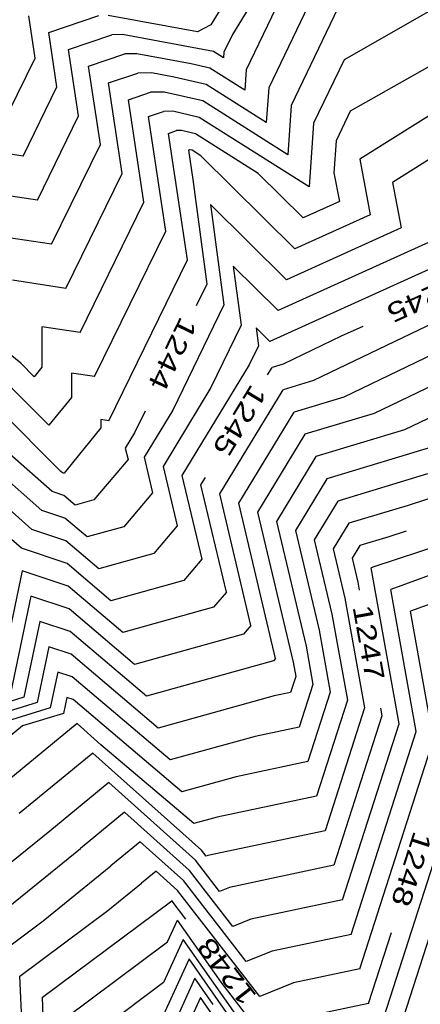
# Model space of a CAD drawing. Header units: feet. Extents: x -19835 to -19507, y 220308 to 220783.
# Tile 32 of 49: x -19726 to -19705, y 220518 to 220570. Entities that reach past the tile are written whole.
import ezdxf

# ---------------------------------------------------------------- set-up
doc = ezdxf.new("R2010")
doc.units = ezdxf.units.FT
doc.header["$LTSCALE"] = 25
doc.header["$MEASUREMENT"] = 0
for name, color, linetype in [('H1_HOEHENLINIEN', 86, 'CONTINUOUS'), ('H1_ZAEHLLIN_TXT', 3, 'CONTINUOUS'), ('H1_ZAEHLLINIEN', 11, 'CONTINUOUS')]:
    doc.layers.add(name, color=color, linetype=linetype)

msp = doc.modelspace()

# ---------------------------------------------------------------- linework, layer by layer
at = {"layer": 'H1_HOEHENLINIEN'}
for p, q in [((-19712.882, 220574.81), (-19716.15, 220569.45)), ((-19711.94, 220574.002), (-19715.027, 220568.941)), ((-19712.756, 220570.314), (-19714.301, 220567.099)), ((-19709.536, 220570.307), (-19711.965, 220565.253)), ((-19704.188, 220570.481), (-19709.212, 220567.629)), ((-19724.584, 220569.044), (-19721.97, 220569.931)), ((-19716.834, 220569.072), (-19721.49, 220569.936)), ((-19716.15, 220569.45), (-19716.834, 220569.072)), ((-19700.873, 220569.5), (-19708.888, 220564.951)), ((-19724.158, 220566.218), (-19724.584, 220569.044)), ((-19723.546, 220568.17), (-19721.297, 220568.933)), ((-19720.74, 220568.939), (-19721.297, 220568.933)), ((-19716.29, 220568.113), (-19720.74, 220568.939)), ((-19715.027, 220568.941), (-19715.469, 220568.022)), ((-19723.026, 220564.718), (-19723.546, 220568.17)), ((-19722.508, 220567.295), (-19720.624, 220567.934)), ((-19719.99, 220567.941), (-19720.624, 220567.934)), ((-19717.176, 220567.42), (-19719.99, 220567.941)), ((-19716.01, 220568.049), (-19716.29, 220568.113)), ((-19715.49, 220567.72), (-19716.01, 220568.049)), ((-19715.469, 220568.022), (-19715.49, 220567.72)), ((-19721.893, 220563.218), (-19722.508, 220567.295)), ((-19716.195, 220567.194), (-19717.176, 220567.42)), ((-19714.374, 220566.042), (-19716.195, 220567.194)), ((-19709.212, 220567.629), (-19710.798, 220564.33)), ((-19714.301, 220567.099), (-19714.374, 220566.042)), ((-19725.917, 220562.62), (-19724.158, 220566.218)), ((-19720.432, 220565.547), (-19719.278, 220565.938)), ((-19718.574, 220565.946), (-19719.278, 220565.938)), ((-19716.566, 220565.485), (-19718.574, 220565.946)), ((-19719.628, 220560.219), (-19720.432, 220565.547)), ((-19712.143, 220562.687), (-19716.566, 220565.485)), ((-19711.965, 220565.253), (-19712.143, 220562.687)), ((-19700.217, 220565.314), (-19706.686, 220561.243)), ((-19725.174, 220560.325), (-19723.026, 220564.718)), ((-19719.393, 220564.673), (-19718.605, 220564.94)), ((-19718.496, 220558.719), (-19719.393, 220564.673)), ((-19718.124, 220564.945), (-19718.605, 220564.94)), ((-19716.751, 220564.63), (-19718.124, 220564.945)), ((-19711.027, 220561.009), (-19716.751, 220564.63)), ((-19708.888, 220564.951), (-19709.63, 220563.407)), ((-19710.798, 220564.33), (-19711.027, 220561.009)), ((-19718.355, 220563.798), (-19717.932, 220563.942)), ((-19717.363, 220557.22), (-19718.355, 220563.798)), ((-19717.673, 220563.945), (-19717.932, 220563.942)), ((-19716.936, 220563.775), (-19717.673, 220563.945)), ((-19713.686, 220561.719), (-19716.936, 220563.775)), ((-19724.431, 220558.03), (-19721.893, 220563.218)), ((-19709.63, 220563.407), (-19709.744, 220561.754)), ((-19725.917, 220562.62), (-19728.51, 220563.012)), ((-19711.339, 220559.398), (-19713.686, 220561.719)), ((-19709.744, 220561.754), (-19709.457, 220560.248)), ((-19706.686, 220561.243), (-19706.236, 220558.886)), ((-19725.174, 220560.325), (-19728.34, 220560.803)), ((-19722.944, 220553.439), (-19719.628, 220560.219)), ((-19712.211, 220556.186), (-19716.158, 220560.091)), ((-19716.158, 220560.091), (-19715.465, 220554.886)), ((-19709.457, 220560.248), (-19711.339, 220559.398)), ((-19724.431, 220558.03), (-19728.007, 220558.569)), ((-19722.201, 220551.143), (-19718.496, 220558.719)), ((-19706.236, 220558.886), (-19712.211, 220556.186)), ((-19704.626, 220558.205), (-19712.646, 220554.58)), ((-19703.016, 220557.523), (-19713.082, 220552.975)), ((-19721.458, 220548.848), (-19717.363, 220557.22)), ((-19712.646, 220554.58), (-19714.976, 220556.885)), ((-19714.976, 220556.885), (-19714.567, 220553.813)), ((-19715.465, 220554.886), (-19718.127, 220549.396)), ((-19702.376, 220554.995), (-19710.806, 220550.937)), ((-19699.725, 220554.657), (-19709.224, 220550.084)), ((-19726.032, 220551.837), (-19728.153, 220553.549)), ((-19722.944, 220553.439), (-19724.938, 220553.739)), ((-19724.938, 220553.739), (-19724.934, 220551.635)), ((-19714.567, 220553.813), (-19716.138, 220550.573)), ((-19713.082, 220552.975), (-19713.794, 220553.679)), ((-19713.794, 220553.679), (-19713.669, 220552.74)), ((-19713.669, 220552.74), (-19714.149, 220551.75)), ((-19701.075, 220552.393), (-19707.642, 220549.232)), ((-19725.336, 220551.141), (-19726.032, 220551.837)), ((-19724.934, 220551.635), (-19725.336, 220551.141)), ((-19722.201, 220551.143), (-19723.403, 220551.325)), ((-19723.403, 220551.325), (-19723.401, 220550.055)), ((-19714.149, 220551.75), (-19717.647, 220545.995)), ((-19710.806, 220550.937), (-19712.385, 220550.462)), ((-19724.576, 220548.611), (-19726.611, 220550.647)), ((-19716.138, 220550.573), (-19718.631, 220546.472)), ((-19715.68, 220545.041), (-19712.385, 220550.462)), ((-19723.401, 220550.055), (-19724.576, 220548.611)), ((-19709.224, 220550.084), (-19711.815, 220549.304)), ((-19723.953, 220546.218), (-19727.19, 220549.456)), ((-19718.127, 220549.396), (-19719.615, 220546.948)), ((-19714.696, 220544.564), (-19711.815, 220549.304)), ((-19707.642, 220549.232), (-19711.245, 220548.146)), ((-19721.458, 220548.848), (-19721.869, 220548.91)), ((-19721.869, 220548.91), (-19721.868, 220548.475)), ((-19721.868, 220548.475), (-19723.649, 220546.288)), ((-19711.245, 220548.146), (-19713.712, 220544.088)), ((-19704.479, 220547.526), (-19710.106, 220545.831)), ((-19724.934, 220544.182), (-19727.809, 220546.711)), ((-19719.615, 220546.948), (-19719.176, 220545.103)), ((-19723.868, 220546.144), (-19723.953, 220546.218)), ((-19723.649, 220546.288), (-19723.785, 220546.127)), ((-19718.631, 220546.472), (-19717.896, 220543.379)), ((-19723.845, 220546.136), (-19723.868, 220546.144)), ((-19723.822, 220546.117), (-19723.845, 220546.136)), ((-19723.785, 220546.127), (-19723.822, 220546.117)), ((-19717.647, 220545.995), (-19716.616, 220541.655)), ((-19710.106, 220545.831), (-19711.745, 220543.134)), ((-19704.865, 220546.08), (-19709.536, 220544.673)), ((-19700.947, 220546.052), (-19705.873, 220544.447)), ((-19725.467, 220543.201), (-19727.164, 220544.693)), ((-19719.176, 220545.103), (-19720.671, 220543.334)), ((-19714.056, 220538.207), (-19715.68, 220545.041)), ((-19709.536, 220544.673), (-19710.761, 220542.657)), ((-19723.739, 220543.778), (-19724.934, 220544.182)), ((-19712.776, 220536.483), (-19714.696, 220544.564)), ((-19705.873, 220544.447), (-19708.966, 220543.515)), ((-19697.366, 220544.61), (-19707.658, 220541.256)), ((-19722.588, 220542.803), (-19723.739, 220543.778)), ((-19713.712, 220544.088), (-19711.86, 220536.292)), ((-19723.685, 220542.6), (-19725.467, 220543.201)), ((-19720.671, 220543.334), (-19722.588, 220542.803)), ((-19717.896, 220543.379), (-19719.114, 220541.938)), ((-19711.745, 220543.134), (-19710.514, 220537.954)), ((-19708.966, 220543.515), (-19709.777, 220542.18)), ((-19726, 220542.22), (-19726.519, 220542.676)), ((-19721.97, 220541.146), (-19723.685, 220542.6)), ((-19710.761, 220542.657), (-19709.841, 220538.785)), ((-19723.632, 220541.421), (-19726, 220542.22)), ((-19709.777, 220542.18), (-19709.168, 220539.617)), ((-19719.114, 220541.938), (-19721.97, 220541.146)), ((-19716.616, 220541.655), (-19717.557, 220540.541)), ((-19698.093, 220541.764), (-19705.756, 220538.938)), ((-19721.353, 220539.489), (-19723.632, 220541.421)), ((-19707.658, 220541.256), (-19707.808, 220541.201)), ((-19706.349, 220533.089), (-19707.808, 220541.201)), ((-19702.875, 220541.51), (-19706.782, 220540.069)), ((-19717.557, 220540.541), (-19721.353, 220539.489)), ((-19705.453, 220532.679), (-19706.782, 220540.069)), ((-19725.508, 220539.732), (-19726.556, 220534.743)), ((-19723.526, 220539.064), (-19725.508, 220539.732)), ((-19709.168, 220539.617), (-19708.142, 220533.908)), ((-19720.118, 220536.176), (-19723.526, 220539.064)), ((-19709.841, 220538.785), (-19709.038, 220534.318)), ((-19704.557, 220532.269), (-19705.756, 220538.938)), ((-19725.042, 220538.414), (-19725.872, 220534.464)), ((-19723.473, 220537.885), (-19725.042, 220538.414)), ((-19714.056, 220538.207), (-19714.444, 220537.748)), ((-19719.501, 220534.519), (-19723.473, 220537.885)), ((-19714.444, 220537.748), (-19720.118, 220536.176)), ((-19710.514, 220537.954), (-19709.934, 220534.728)), ((-19724.576, 220537.096), (-19725.187, 220534.186)), ((-19723.42, 220536.706), (-19724.576, 220537.096)), ((-19718.883, 220532.862), (-19723.42, 220536.706)), ((-19712.776, 220536.483), (-19712.887, 220536.352)), ((-19712.887, 220536.352), (-19719.501, 220534.519)), ((-19711.86, 220536.292), (-19711.726, 220535.547)), ((-19711.726, 220535.547), (-19711.993, 220534.714)), ((-19725.872, 220534.464), (-19731.354, 220532.793)), ((-19723.644, 220534.46), (-19723.819, 220533.629)), ((-19723.314, 220534.349), (-19723.644, 220534.46)), ((-19712.855, 220534.532), (-19718.883, 220532.862)), ((-19711.993, 220534.714), (-19712.855, 220534.532)), ((-19709.934, 220534.728), (-19711.092, 220531.119)), ((-19725.187, 220534.186), (-19732.282, 220532.023)), ((-19717.649, 220529.548), (-19723.314, 220534.349)), ((-19709.038, 220534.318), (-19710.641, 220529.322)), ((-19708.142, 220533.908), (-19710.19, 220527.524)), ((-19723.819, 220533.629), (-19725.943, 220532.981)), ((-19725.943, 220532.981), (-19729.302, 220530.223)), ((-19723.107, 220533.099), (-19727.711, 220529.318)), ((-19721.873, 220531.995), (-19723.107, 220533.099)), ((-19709.288, 220523.929), (-19706.349, 220533.089)), ((-19708.837, 220522.132), (-19705.453, 220532.679)), ((-19717.031, 220527.891), (-19721.873, 220531.995)), ((-19708.386, 220520.334), (-19704.557, 220532.269)), ((-19722.284, 220531.562), (-19726.12, 220528.413)), ((-19716.636, 220526.506), (-19722.284, 220531.562)), ((-19707.484, 220516.739), (-19702.764, 220531.45)), ((-19711.092, 220531.119), (-19714.827, 220530.33)), ((-19707.033, 220514.941), (-19701.868, 220531.04)), ((-19714.827, 220530.33), (-19717.649, 220529.548)), ((-19710.641, 220529.322), (-19715.813, 220528.229)), ((-19720.64, 220528.49), (-19722.938, 220526.602)), ((-19717.256, 220525.46), (-19720.64, 220528.49)), ((-19715.813, 220528.229), (-19717.031, 220527.891)), ((-19710.19, 220527.524), (-19716.295, 220526.234)), ((-19719.818, 220526.953), (-19721.348, 220525.697)), ((-19717.566, 220524.937), (-19719.818, 220526.953)), ((-19728.243, 220522.292), (-19722.938, 220526.602)), ((-19716.394, 220526.194), (-19716.636, 220526.506)), ((-19716.295, 220526.234), (-19716.394, 220526.194)), ((-19724.878, 220522.828), (-19721.348, 220525.697)), ((-19718.996, 220525.417), (-19719.757, 220524.792)), ((-19717.875, 220524.414), (-19718.996, 220525.417)), ((-19714.998, 220522.544), (-19717.256, 220525.46)), ((-19721.513, 220523.365), (-19719.757, 220524.792)), ((-19714.299, 220520.719), (-19717.566, 220524.937)), ((-19713.601, 220518.895), (-19717.875, 220524.414)), ((-19709.288, 220523.929), (-19714.072, 220522.918)), ((-19726.082, 220519.961), (-19721.513, 220523.365)), ((-19727.25, 220521.061), (-19724.878, 220522.828)), ((-19718.395, 220521.747), (-19717.88, 220522.878)), ((-19715.608, 220519.64), (-19717.88, 220522.878)), ((-19714.072, 220522.918), (-19714.998, 220522.544)), ((-19708.837, 220522.132), (-19712.96, 220521.26)), ((-19723.746, 220517.76), (-19718.395, 220521.747)), ((-19717.581, 220521.869), (-19718.606, 220519.62)), ((-19713.06, 220515.426), (-19717.581, 220521.869)), ((-19712.96, 220521.26), (-19714.299, 220520.719)), ((-19717.282, 220520.861), (-19718.817, 220517.492)), ((-19710.994, 220511.901), (-19717.282, 220520.861)), ((-19708.386, 220520.334), (-19711.848, 220519.602)), ((-19725.653, 220510.054), (-19726.082, 220519.961)), ((-19718.606, 220519.62), (-19722.578, 220516.66)), ((-19712.204, 220515.245), (-19715.608, 220519.64)), ((-19711.848, 220519.602), (-19713.601, 220518.895)), ((-19716.684, 220518.845), (-19719.13, 220513.476)), ((-19711.938, 220512.081), (-19716.684, 220518.845))]:
    msp.add_line(p, q, dxfattribs=at)
at = {"layer": 'H1_ZAEHLLINIEN'}
for p, q in [((-19710.484, 220571.688), (-19713.133, 220566.176)), ((-19725.291, 220567.717), (-19725.623, 220569.918)), ((-19726.661, 220564.916), (-19725.291, 220567.717)), ((-19700.484, 220567.43), (-19708.397, 220562.45)), ((-19721.47, 220566.421), (-19719.951, 220566.936)), ((-19719.24, 220566.944), (-19719.951, 220566.936)), ((-19718.062, 220566.726), (-19719.24, 220566.944)), ((-19716.381, 220566.34), (-19718.062, 220566.726)), ((-19720.761, 220561.719), (-19721.47, 220566.421)), ((-19713.258, 220564.365), (-19716.381, 220566.34)), ((-19713.133, 220566.176), (-19713.258, 220564.365)), ((-19717.259, 220562.944), (-19717.317, 220562.924)), ((-19717.317, 220562.924), (-19717.087, 220561.401)), ((-19717.223, 220562.944), (-19717.259, 220562.944)), ((-19717.121, 220562.921), (-19717.223, 220562.944)), ((-19716.673, 220562.637), (-19717.121, 220562.921)), ((-19711.775, 220557.792), (-19716.673, 220562.637)), ((-19708.397, 220562.45), (-19707.847, 220559.567)), ((-19723.687, 220555.734), (-19720.761, 220561.719)), ((-19717.087, 220561.401), (-19716.362, 220555.959)), ((-19707.847, 220559.567), (-19711.775, 220557.792)), ((-19723.687, 220555.734), (-19726.472, 220556.154)), ((-19716.362, 220555.959), (-19716.913, 220554.824)), ((-19708.227, 220553.76), (-19709.362, 220553.247)), ((-19709.362, 220553.247), (-19712.388, 220551.79)), ((-19712.388, 220551.79), (-19712.955, 220551.62)), ((-19713.189, 220551.235), (-19712.955, 220551.62)), ((-19702.425, 220550.128), (-19706.061, 220548.379)), ((-19719.566, 220549.354), (-19720.116, 220548.219)), ((-19720.116, 220548.219), (-19720.599, 220547.425)), ((-19706.061, 220548.379), (-19710.675, 220546.989)), ((-19720.599, 220547.425), (-19720.457, 220546.826)), ((-19724.401, 220545.163), (-19726.607, 220547.103)), ((-19720.457, 220546.826), (-19722.228, 220544.731)), ((-19710.675, 220546.989), (-19712.729, 220543.611)), ((-19716.664, 220545.518), (-19716.43, 220545.903)), ((-19723.792, 220544.957), (-19724.401, 220545.163)), ((-19715.336, 220539.931), (-19716.664, 220545.518)), ((-19723.205, 220544.46), (-19723.792, 220544.957)), ((-19722.228, 220544.731), (-19723.205, 220544.46)), ((-19712.729, 220543.611), (-19711.187, 220537.123)), ((-19705.985, 220543.106), (-19706.881, 220542.814)), ((-19706.881, 220542.814), (-19708.396, 220542.357)), ((-19708.396, 220542.357), (-19708.793, 220541.704)), ((-19708.793, 220541.704), (-19708.495, 220540.448)), ((-19725.974, 220541.05), (-19727.241, 220535.021)), ((-19723.579, 220540.242), (-19725.974, 220541.05)), ((-19720.735, 220537.832), (-19723.579, 220540.242)), ((-19708.495, 220540.448), (-19708.422, 220540.044)), ((-19715.336, 220539.931), (-19716, 220539.145)), ((-19716, 220539.145), (-19720.735, 220537.832)), ((-19711.187, 220537.123), (-19710.83, 220535.137)), ((-19724.11, 220535.778), (-19724.503, 220533.907)), ((-19723.367, 220535.528), (-19724.11, 220535.778)), ((-19718.266, 220531.205), (-19723.367, 220535.528)), ((-19710.83, 220535.137), (-19711.542, 220532.917)), ((-19724.503, 220533.907), (-19729.283, 220532.45)), ((-19707.318, 220533.902), (-19707.245, 220533.498)), ((-19707.245, 220533.498), (-19709.739, 220525.727)), ((-19711.542, 220532.917), (-19713.841, 220532.431)), ((-19713.841, 220532.431), (-19718.266, 220531.205)), ((-19721.462, 220530.026), (-19724.529, 220527.508)), ((-19716.946, 220525.983), (-19721.462, 220530.026)), ((-19724.529, 220527.508), (-19729.118, 220523.779)), ((-19715.696, 220524.369), (-19716.946, 220525.983)), ((-19709.739, 220525.727), (-19715.183, 220524.576)), ((-19715.183, 220524.576), (-19715.696, 220524.369)), ((-19724.914, 220518.861), (-19718.184, 220523.875)), ((-19718.184, 220523.875), (-19718.179, 220523.886)), ((-19718.157, 220523.854), (-19718.179, 220523.886)), ((-19717.44, 220522.928), (-19718.157, 220523.854)), ((-19707.935, 220518.537), (-19706.751, 220522.227)), ((-19716.983, 220519.853), (-19719.028, 220515.364)), ((-19716.017, 220518.476), (-19716.983, 220519.853)), ((-19724.871, 220517.867), (-19724.914, 220518.861)), ((-19707.935, 220518.537), (-19710.737, 220517.945))]:
    msp.add_line(p, q, dxfattribs=at)

# ---------------------------------------------------------------- texts
at = {"layer": 'H1_ZAEHLLIN_TXT', "width": 1.333333}
for s, rotation, p in [('1245', 204.3, (-19703.476, 220556.456)), ('1244', 244.1, (-19717.712, 220554.323)), ('1245', 238.7, (-19714.032, 220550.811)), ('1247', 280.2, (-19708.773, 220539.168)), ('1248', 252.2, (-19705.565, 220527.56)), ('1248', 127.8, (-19713.714, 220518.934))]:
    msp.add_text(s, height=1, rotation=rotation, dxfattribs=at).set_placement(p)

doc.saveas('drawing.dxf')
